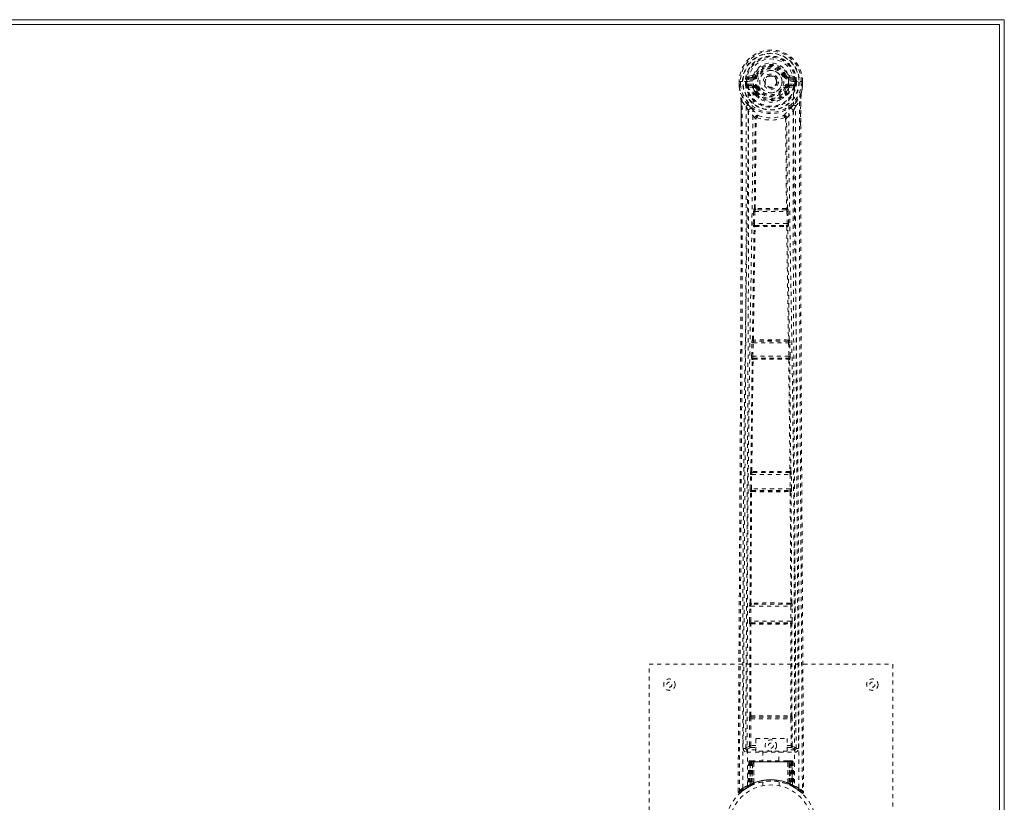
# Model space of a CAD drawing. Header units: inches. Extents: x 21.8 to 105.3, y 46.7 to 76.4.
# Tile 6 of 6: x 81 to 105.3, y 57.2 to 76.4. Entities that reach past the tile are written whole.
import ezdxf

# ---------------------------------------------------------------- set-up
doc = ezdxf.new("R2010")
doc.units = ezdxf.units.IN
doc.header["$MEASUREMENT"] = 0
doc.linetypes.add('SLD-Dashed', pattern=[0.075, 0.05, -0.025])
doc.linetypes.add('SLD-Solid', pattern=[0])

msp = doc.modelspace()

# ---------------------------------------------------------------- linework, layer by layer
at = {"color": 7, "linetype": 'SLD-Solid', "lineweight": 15}
for p, q in [((21.771, 76.447), (105.271, 76.447)), ((105.271, 76.447), (105.271, 46.697)), ((105.153, 76.329), (21.889, 76.329)), ((21.889, 76.329), (105.153, 76.329)), ((105.153, 46.816), (105.153, 76.329)), ((105.153, 76.329), (105.153, 46.816))]:
    msp.add_line(p, q, dxfattribs=at)
at = {"color": 7, "linetype": 'SLD-Dashed', "lineweight": 0}
for p, q in [((99.064, 75.072), (98.945, 75.049)), ((98.976, 75.013), (99.092, 75.033)), ((98.976, 75.013), (98.976, 74.983)), ((99.092, 75.013), (98.976, 75.013)), ((99.092, 74.983), (98.976, 74.983)), ((99.092, 75.033), (99.092, 75.013)), ((99.092, 74.983), (99.092, 75.013)), ((99.152, 75.076), (99.174, 75.067)), ((99.868, 75.067), (99.89, 75.076)), ((99.944, 75.099), (99.89, 75.076)), ((99.89, 75.076), (99.893, 75.07)), ((99.95, 75.033), (100.066, 75.013)), ((99.95, 75.033), (99.95, 75.013)), ((100.066, 75.013), (99.95, 75.013)), ((99.95, 74.983), (99.95, 75.013)), ((100.066, 74.983), (99.95, 74.983)), ((100.096, 75.049), (99.978, 75.072)), ((100.066, 74.983), (100.066, 75.013)), ((98.741, 74.926), (98.742, 74.848)), ((98.745, 74.926), (98.741, 74.926)), ((98.742, 74.926), (98.743, 74.847)), ((98.742, 74.848), (98.742, 74.848)), ((98.743, 74.801), (98.743, 74.797)), ((98.798, 74.926), (98.745, 74.926)), ((98.771, 74.926), (98.772, 74.849)), ((98.821, 74.926), (98.798, 74.926)), ((98.967, 74.926), (98.821, 74.926)), ((98.893, 74.853), (98.892, 74.926)), ((98.923, 74.854), (98.893, 74.852)), ((98.893, 74.852), (98.893, 74.853)), ((98.928, 74.926), (98.922, 74.926)), ((98.922, 74.926), (98.923, 74.855)), ((98.923, 74.853), (98.928, 74.834)), ((98.928, 74.849), (98.928, 74.926)), ((98.928, 74.834), (98.928, 74.849)), ((98.934, 74.812), (98.937, 74.808)), ((98.937, 74.808), (98.947, 74.798)), ((99.063, 74.776), (98.947, 74.798)), ((98.963, 74.86), (98.963, 74.83)), ((98.963, 74.86), (99.092, 74.86)), ((99.092, 74.806), (98.963, 74.83)), ((98.963, 74.83), (99.092, 74.83)), ((98.967, 74.926), (98.967, 74.926)), ((99.092, 74.86), (99.092, 74.83)), ((99.092, 74.806), (99.092, 74.83)), ((99.147, 74.765), (99.135, 74.784)), ((99.174, 74.776), (99.147, 74.765)), ((99.147, 74.765), (99.188, 74.678)), ((99.854, 74.678), (99.895, 74.765)), ((99.895, 74.765), (99.868, 74.776)), ((99.907, 74.661), (99.952, 74.754)), ((99.95, 74.86), (99.95, 74.83)), ((99.95, 74.86), (100.079, 74.86)), ((100.079, 74.83), (99.95, 74.806)), ((99.95, 74.806), (99.95, 74.83)), ((99.95, 74.83), (100.079, 74.83)), ((99.979, 74.776), (100.095, 74.798)), ((100.075, 74.926), (100.075, 74.926)), ((100.075, 74.926), (100.243, 74.926)), ((100.079, 74.83), (100.079, 74.86)), ((100.105, 74.808), (100.095, 74.798)), ((100.095, 74.797), (100.095, 74.798)), ((100.095, 74.798), (100.095, 74.797)), ((100.105, 74.808), (100.108, 74.812)), ((100.105, 74.808), (100.105, 74.808)), ((100.119, 74.853), (100.113, 74.834)), ((100.113, 74.834), (100.114, 74.849)), ((100.114, 74.926), (100.12, 74.926)), ((100.114, 74.849), (100.114, 74.926)), ((100.114, 74.926), (100.114, 74.926)), ((100.119, 74.853), (100.115, 74.827)), ((100.119, 74.855), (100.12, 74.926)), ((100.149, 74.852), (100.119, 74.854)), ((100.149, 74.926), (100.149, 74.853)), ((100.149, 74.853), (100.149, 74.852)), ((100.243, 74.926), (100.297, 74.926)), ((100.27, 74.849), (100.271, 74.926)), ((100.301, 74.926), (100.297, 74.926)), ((100.298, 74.847), (100.299, 74.926)), ((100.299, 74.801), (100.299, 74.797)), ((100.301, 74.926), (100.3, 74.848)), ((100.3, 74.848), (100.3, 74.848)), ((98.774, 74.624), (98.771, 74.642)), ((99.135, 74.623), (99.134, 74.661)), ((99.151, 74.579), (99.139, 74.599)), ((99.158, 74.664), (99.158, 74.626)), ((99.884, 74.626), (99.884, 74.664)), ((99.903, 74.599), (99.891, 74.579)), ((99.907, 74.623), (99.907, 74.661)), ((98.785, 73.821), (98.785, 74.428)), ((98.814, 74.427), (98.911, 74.312)), ((100.131, 74.312), (100.227, 74.427)), ((100.257, 74.428), (100.257, 73.854)), ((99.114, 71.797), (99.133, 74.017)), ((99.129, 74.034), (99.129, 74.034)), ((99.137, 71.799), (99.157, 74.019)), ((99.157, 74.02), (99.157, 74.019)), ((99.885, 74.019), (99.885, 74.02)), ((99.885, 74.019), (99.905, 71.799)), ((99.928, 71.797), (99.908, 74.017)), ((99.912, 74.034), (99.912, 74.034)), ((99.109, 71.796), (99.114, 71.797)), ((99.899, 71.794), (99.899, 71.794)), ((99.932, 71.796), (99.928, 71.797)), ((99.088, 71.426), (99.096, 71.721)), ((99.096, 71.721), (99.098, 71.749)), ((99.118, 71.425), (99.126, 71.72)), ((99.126, 71.72), (99.916, 71.72)), ((99.139, 71.765), (99.143, 71.766)), ((99.903, 71.765), (99.139, 71.765)), ((99.899, 71.766), (99.903, 71.765)), ((99.916, 71.72), (99.924, 71.425)), ((99.946, 71.721), (99.944, 71.749)), ((99.954, 71.426), (99.946, 71.721)), ((99.107, 71.347), (99.097, 71.351)), ((99.924, 71.425), (99.118, 71.425)), ((99.137, 71.376), (99.126, 71.38)), ((99.126, 71.38), (99.916, 71.38)), ((99.916, 71.38), (99.905, 71.376)), ((99.906, 71.354), (99.906, 71.354)), ((99.934, 71.347), (99.945, 71.351)), ((99.047, 68.159), (99.054, 68.487)), ((99.064, 68.562), (99.066, 68.563)), ((99.077, 68.159), (99.084, 68.486)), ((99.084, 68.486), (99.958, 68.486)), ((99.094, 68.531), (99.096, 68.532)), ((99.948, 68.531), (99.094, 68.531)), ((99.946, 68.532), (99.948, 68.531)), ((99.958, 68.486), (99.965, 68.159)), ((99.978, 68.562), (99.975, 68.563)), ((99.995, 68.159), (99.988, 68.487)), ((99.965, 68.159), (99.077, 68.159)), ((99.028, 65.325), (99.06, 68.082)), ((99.05, 65.326), (99.082, 68.083)), ((99.06, 68.082), (99.053, 68.085)), ((99.089, 68.111), (99.083, 68.114)), ((99.083, 68.114), (99.959, 68.114)), ((99.959, 68.114), (99.952, 68.111)), ((99.96, 68.083), (99.992, 65.326)), ((99.982, 68.082), (99.989, 68.085)), ((100.014, 65.325), (99.982, 68.082)), ((99.013, 64.897), (99.018, 65.249)), ((99.026, 65.324), (99.028, 65.325)), ((99.043, 64.896), (99.048, 65.249)), ((99.048, 65.249), (99.994, 65.249)), ((99.056, 65.294), (99.057, 65.294)), ((99.986, 65.294), (99.056, 65.294)), ((99.062, 65.295), (99.062, 65.295)), ((99.98, 65.295), (99.98, 65.295)), ((99.984, 65.294), (99.986, 65.294)), ((99.994, 65.249), (99.999, 64.896)), ((100.016, 65.324), (100.014, 65.325)), ((100.029, 64.897), (100.024, 65.249)), ((99.008, 62.084), (99.023, 64.819)), ((99.023, 64.819), (99.019, 64.822)), ((99.03, 62.085), (99.045, 64.821)), ((99.999, 64.896), (99.043, 64.896)), ((99.053, 64.849), (99.048, 64.851)), ((99.048, 64.851), (99.993, 64.851)), ((99.057, 64.849), (99.057, 64.849)), ((99.985, 64.849), (99.985, 64.849)), ((99.993, 64.851), (99.989, 64.849)), ((99.996, 64.821), (100.012, 62.085)), ((100.019, 64.819), (100.023, 64.822)), ((100.034, 62.084), (100.019, 64.819)), ((98.996, 61.637), (98.999, 62.008)), ((99.007, 62.083), (99.008, 62.084)), ((99.026, 61.637), (99.029, 62.008)), ((99.029, 62.008), (100.013, 62.008)), ((99.037, 62.053), (99.038, 62.053)), ((100.005, 62.053), (99.037, 62.053)), ((99.042, 62.054), (99.043, 62.054)), ((99.999, 62.054), (100, 62.054)), ((100.004, 62.053), (100.005, 62.053)), ((100.013, 62.008), (100.016, 61.637)), ((100.035, 62.083), (100.034, 62.084)), ((100.046, 61.637), (100.043, 62.008)), ((100.016, 61.637), (99.026, 61.637)), ((99.007, 61.561), (99.003, 61.562)), ((99.005, 59.304), (99.007, 61.561)), ((99.027, 59.305), (99.029, 61.562)), ((99.037, 61.59), (99.033, 61.592)), ((99.033, 61.592), (100.009, 61.592)), ((99.041, 61.59), (99.041, 61.59)), ((100.001, 61.59), (100.001, 61.59)), ((100.009, 61.592), (100.005, 61.59)), ((100.013, 61.562), (100.015, 59.305)), ((100.035, 61.561), (100.039, 61.562)), ((100.037, 59.304), (100.035, 61.561)), ((96.521, 52.572), (96.521, 60.572)), ((96.521, 60.572), (102.521, 60.572)), ((102.521, 60.572), (102.521, 52.572)), ((98.994, 58.569), (98.996, 59.229)), ((99.004, 59.304), (99.005, 59.304)), ((99.024, 58.569), (99.026, 59.229)), ((99.026, 59.229), (100.016, 59.229)), ((99.034, 59.274), (99.034, 59.274)), ((99.034, 59.274), (100.008, 59.274)), ((100.007, 59.274), (100.008, 59.274)), ((100.016, 59.229), (100.018, 58.569)), ((100.037, 59.304), (100.037, 59.304)), ((100.047, 58.569), (100.046, 59.229)), ((99.153, 58.744), (99.922, 58.744)), ((99.153, 58.43), (99.153, 58.744)), ((99.922, 58.744), (99.922, 58.43)), ((98.84, 58.497), (98.9, 58.497)), ((98.9, 58.497), (98.902, 58.486)), ((98.901, 58.501), (98.901, 58.499)), ((98.901, 58.496), (98.903, 58.486)), ((98.93, 58.467), (98.93, 58.407)), ((99.153, 58.467), (98.93, 58.467)), ((99.023, 58.524), (99.153, 58.524)), ((99.153, 58.569), (99.024, 58.569)), ((99.922, 58.569), (100.018, 58.569)), ((99.922, 58.524), (100.019, 58.524)), ((100.112, 58.467), (99.922, 58.467)), ((100.112, 58.407), (100.112, 58.467)), ((100.139, 58.486), (100.142, 58.497)), ((100.139, 58.486), (100.141, 58.496)), ((100.141, 58.499), (100.141, 58.501)), ((100.142, 58.497), (100.202, 58.497)), ((98.93, 58.407), (100.112, 58.407)), ((99.922, 58.43), (99.153, 58.43)), ((99.326, 58.43), (99.326, 58.197)), ((99.716, 58.197), (99.716, 58.43)), ((98.974, 58.169), (98.953, 57.563)), ((98.988, 58.169), (98.967, 57.571)), ((98.988, 58.169), (98.974, 58.169)), ((98.974, 58.169), (99.013, 58.169)), ((99.006, 58.169), (98.985, 57.581)), ((99.006, 58.172), (98.986, 57.578)), ((99.073, 58.169), (99.006, 58.169)), ((99.012, 57.611), (99.013, 58.169)), ((99.013, 58.169), (100.029, 58.169)), ((99.027, 58.197), (99.017, 58.197)), ((99.027, 58.169), (99.026, 57.618)), ((100.015, 58.169), (99.027, 58.169)), ((99.09, 58.197), (99.036, 58.197)), ((99.045, 58.169), (99.045, 57.626)), ((99.045, 58.169), (99.997, 58.169)), ((99.054, 57.617), (99.073, 58.169)), ((99.074, 58.169), (99.055, 57.617)), ((99.073, 58.169), (99.074, 58.169)), ((99.096, 57.644), (99.101, 58.169)), ((99.104, 58.169), (99.1, 57.647)), ((99.104, 58.169), (99.101, 58.169)), ((99.111, 58.197), (99.104, 58.197)), ((99.937, 58.169), (99.104, 58.169)), ((99.93, 58.197), (99.112, 58.197)), ((99.938, 58.197), (99.931, 58.197)), ((99.942, 57.647), (99.937, 58.169)), ((99.94, 58.169), (99.937, 58.169)), ((99.94, 58.169), (99.946, 57.644)), ((100.006, 58.197), (99.952, 58.197)), ((99.987, 57.617), (99.968, 58.169)), ((99.968, 58.169), (99.969, 58.169)), ((99.969, 58.169), (99.988, 57.617)), ((100.036, 58.169), (99.969, 58.169)), ((99.997, 57.626), (99.997, 58.169)), ((100.024, 58.197), (100.015, 58.197)), ((100.015, 58.169), (100.016, 57.618)), ((100.015, 58.169), (100.054, 58.169)), ((100.029, 58.169), (100.029, 57.611)), ((100.056, 57.578), (100.035, 58.172)), ((100.036, 58.169), (100.056, 57.581)), ((100.054, 58.169), (100.075, 57.571)), ((100.068, 58.169), (100.054, 58.169)), ((100.068, 58.169), (100.089, 57.563)), ((98.868, 57.491), (98.764, 57.408)), ((98.853, 57.481), (98.872, 57.496)), ((98.977, 57.559), (98.874, 57.496)), ((98.938, 57.538), (98.952, 57.546)), ((98.953, 57.563), (98.967, 57.571)), ((98.97, 57.556), (99.037, 57.591)), ((98.985, 57.581), (99.054, 57.617)), ((99.025, 57.585), (99.012, 57.611)), ((99.037, 57.591), (99.038, 57.591)), ((99.04, 57.592), (99.038, 57.592)), ((99.057, 57.6), (99.045, 57.626)), ((99.055, 57.617), (99.054, 57.617)), ((99.086, 57.611), (99.055, 57.597)), ((99.096, 57.644), (99.1, 57.647)), ((99.321, 57.68), (99.321, 57.583)), ((99.721, 57.583), (99.721, 57.68)), ((99.938, 57.62), (99.944, 57.618)), ((99.942, 57.647), (99.946, 57.644)), ((99.997, 57.626), (99.985, 57.6)), ((99.988, 57.617), (99.987, 57.617)), ((99.988, 57.617), (100.056, 57.581)), ((100.002, 57.592), (100.003, 57.592)), ((100.004, 57.591), (100.005, 57.591)), ((100.005, 57.591), (100.072, 57.556)), ((100.014, 57.586), (100.017, 57.585)), ((100.075, 57.571), (100.089, 57.563)), ((100.084, 57.55), (100.098, 57.542)), ((100.09, 57.546), (100.103, 57.538)), ((98.714, 57.431), (98.744, 57.43))]:
    msp.add_line(p, q, dxfattribs=at)
at = {"color": 7, "linetype": 'SLD-Dashed', "lineweight": 0, "flags": 128}
for points in [[(99.958, 74.943), (99.951, 75.023), (99.927, 75.1), (99.886, 75.17), (99.83, 75.232), (99.763, 75.281), (99.687, 75.318), (99.606, 75.34), (99.521, 75.347), (99.436, 75.34), (99.354, 75.318), (99.278, 75.281), (99.211, 75.232), (99.156, 75.17), (99.115, 75.1), (99.091, 75.023), (99.084, 74.943)], [(98.976, 74.983), (98.952, 74.987), (98.933, 75)], [(99.202, 75.055), (99.197, 75.058), (99.191, 75.06), (99.187, 75.062), (99.183, 75.064), (99.179, 75.065), (99.177, 75.066), (99.175, 75.067), (99.174, 75.067)], [(99.84, 75.055), (99.845, 75.058), (99.85, 75.06), (99.855, 75.062), (99.859, 75.064), (99.863, 75.065), (99.865, 75.066), (99.867, 75.067), (99.868, 75.067)], [(100.109, 75), (100.089, 74.987), (100.066, 74.983)], [(98.741, 74.926), (98.741, 74.926), (98.742, 74.926), (98.744, 74.926), (98.748, 74.926), (98.753, 74.926), (98.758, 74.926), (98.764, 74.926), (98.771, 74.926)], [(98.772, 74.849), (98.765, 74.848), (98.759, 74.848), (98.753, 74.848), (98.749, 74.848), (98.745, 74.848), (98.743, 74.848), (98.742, 74.848), (98.742, 74.848)], [(98.772, 74.848), (98.77, 74.844), (98.762, 74.832), (98.76, 74.828), (98.759, 74.823), (98.758, 74.818), (98.758, 74.817), (98.756, 74.815), (98.753, 74.814), (98.749, 74.813), (98.748, 74.812), (98.747, 74.811), (98.746, 74.806), (98.745, 74.798), (98.745, 74.796), (98.744, 74.796), (98.744, 74.796), (98.743, 74.797)], [(98.743, 74.801), (98.756, 74.713), (98.771, 74.642)], [(98.743, 74.797), (98.756, 74.705), (98.772, 74.631)], [(98.833, 57.525), (98.83, 59.967), (98.834, 62.409), (98.848, 64.849), (98.874, 67.288), (98.902, 69.201), (98.932, 71.113), (98.957, 73.021), (98.967, 74.926)], [(98.923, 74.853), (98.923, 74.854), (98.923, 74.854)], [(98.928, 74.849), (98.945, 74.858), (98.963, 74.86)], [(98.942, 57.58), (98.939, 60.018), (98.944, 62.454), (98.959, 64.889), (98.987, 67.321), (99.017, 69.231), (99.049, 71.138), (99.075, 73.042), (99.084, 74.943)], [(99.09, 74.754), (99.077, 74.771), (99.063, 74.776)], [(99.134, 74.661), (99.112, 74.703), (99.09, 74.754)], [(99.202, 74.788), (99.197, 74.785), (99.191, 74.783), (99.187, 74.781), (99.183, 74.779), (99.179, 74.778), (99.177, 74.777), (99.175, 74.776), (99.174, 74.776)], [(99.84, 74.788), (99.845, 74.785), (99.85, 74.783), (99.855, 74.781), (99.859, 74.779), (99.863, 74.778), (99.865, 74.777), (99.867, 74.776), (99.868, 74.776)], [(99.952, 74.754), (99.965, 74.771), (99.979, 74.776)], [(99.958, 74.943), (99.967, 73.008), (99.994, 71.068), (100.027, 69.127), (100.057, 67.182), (100.079, 65.236), (100.097, 62.686), (100.103, 60.134), (100.1, 57.58)], [(100.209, 57.525), (100.211, 59.967), (100.207, 62.409), (100.193, 64.849), (100.168, 67.288), (100.14, 69.201), (100.11, 71.113), (100.085, 73.021), (100.075, 74.926)], [(100.079, 74.86), (100.097, 74.858), (100.114, 74.849)], [(100.119, 74.854), (100.119, 74.854), (100.119, 74.853)], [(100.269, 74.631), (100.285, 74.705), (100.299, 74.797)], [(100.27, 74.849), (100.277, 74.848), (100.283, 74.848), (100.288, 74.848), (100.293, 74.848), (100.297, 74.848), (100.299, 74.848), (100.3, 74.848), (100.3, 74.848)], [(100.299, 74.797), (100.298, 74.795), (100.297, 74.795), (100.297, 74.796), (100.296, 74.797), (100.296, 74.806), (100.295, 74.81), (100.294, 74.811), (100.292, 74.812), (100.289, 74.813), (100.287, 74.814), (100.286, 74.815), (100.285, 74.817), (100.283, 74.824), (100.282, 74.828), (100.28, 74.832), (100.274, 74.84), (100.272, 74.844), (100.27, 74.848)], [(100.271, 74.926), (100.277, 74.926), (100.283, 74.926), (100.289, 74.926), (100.294, 74.926), (100.297, 74.926), (100.3, 74.926), (100.301, 74.926), (100.301, 74.926)], [(100.299, 74.801), (100.286, 74.713), (100.271, 74.642)], [(98.771, 74.642), (98.771, 74.636), (98.772, 74.631)], [(98.953, 74.353), (98.853, 74.476), (98.772, 74.631)], [(99.139, 74.599), (99.139, 74.599), (99.135, 74.623)], [(99.151, 74.579), (99.229, 74.513), (99.282, 74.484)], [(99.76, 74.484), (99.813, 74.513), (99.891, 74.579)], [(99.907, 74.623), (99.903, 74.599), (99.903, 74.599)], [(100.269, 74.631), (100.189, 74.476), (100.089, 74.353)], [(100.266, 74.598), (100.261, 74.544), (100.257, 74.428)], [(100.271, 74.642), (100.268, 74.622), (100.266, 74.598)], [(100.269, 74.631), (100.271, 74.636), (100.271, 74.642)], [(98.744, 57.43), (98.75, 58.366), (98.755, 59.338), (98.762, 60.346), (98.766, 61.115), (98.767, 61.217), (98.768, 61.32), (98.768, 61.422), (98.769, 61.526), (98.77, 61.629), (98.77, 61.753), (98.773, 62.12), (98.775, 62.455), (98.777, 62.759), (98.778, 63.03), (98.781, 63.538), (98.784, 63.982), (98.788, 64.64), (98.792, 65.239), (98.795, 65.781), (98.798, 66.389), (98.802, 67.009), (98.808, 68.207), (98.813, 69.483), (98.817, 70.715), (98.818, 71.956), (98.818, 73.206), (98.814, 74.427)], [(98.785, 74.428), (98.785, 74.428), (98.786, 74.428), (98.788, 74.428), (98.792, 74.428), (98.796, 74.427), (98.801, 74.427), (98.808, 74.427), (98.814, 74.427)], [(98.786, 74.428), (98.787, 74.15), (98.788, 73.91), (98.788, 73.82)], [(98.911, 74.312), (98.912, 73.554), (98.912, 72.76), (98.912, 71.93), (98.91, 71.063), (98.907, 70.212), (98.905, 69.495), (98.902, 68.809), (98.898, 68.074), (98.894, 67.288), (98.893, 67.046), (98.891, 66.801), (98.89, 66.551), (98.888, 66.333), (98.887, 66.156), (98.886, 65.971), (98.885, 65.777), (98.884, 65.574), (98.881, 65.165), (98.879, 64.724), (98.876, 64.252), (98.875, 64.16), (98.875, 64.137), (98.875, 64.12), (98.875, 64.097), (98.875, 64.067), (98.874, 64.032), (98.874, 63.99), (98.873, 63.844), (98.872, 63.65), (98.871, 63.45), (98.869, 63.215), (98.868, 62.947), (98.867, 62.833), (98.866, 62.713), (98.865, 62.588), (98.865, 62.458), (98.864, 62.375), (98.864, 62.295), (98.858, 61.46), (98.853, 60.655), (98.849, 59.893), (98.844, 59.174), (98.84, 58.497)], [(99.048, 74.265), (99.058, 74.256), (99.063, 74.25)], [(99.993, 74.265), (99.984, 74.256), (99.979, 74.25)], [(100.202, 58.497), (100.198, 59.109), (100.194, 59.755), (100.19, 60.437), (100.185, 61.155), (100.181, 61.897), (100.18, 61.996), (100.179, 62.097), (100.179, 62.198), (100.178, 62.299), (100.178, 62.401), (100.177, 62.529), (100.174, 62.915), (100.172, 63.257), (100.17, 63.558), (100.169, 63.816), (100.168, 63.958), (100.167, 64.083), (100.166, 64.191), (100.166, 64.282), (100.165, 64.356), (100.165, 64.412), (100.164, 64.543), (100.163, 64.718), (100.16, 65.24), (100.157, 65.721), (100.156, 65.951), (100.154, 66.171), (100.153, 66.38), (100.152, 66.64), (100.15, 66.902), (100.149, 67.158), (100.147, 67.407), (100.141, 68.526), (100.136, 69.716), (100.132, 70.856), (100.13, 72.011), (100.129, 73.174), (100.131, 74.312)], [(100.227, 74.427), (100.224, 73.092), (100.224, 71.738), (100.226, 70.359), (100.231, 69.034), (100.237, 67.667), (100.244, 66.302), (100.252, 65.001), (100.259, 63.847), (100.263, 63.042), (100.272, 61.716), (100.279, 60.574), (100.285, 59.484), (100.292, 58.436), (100.298, 57.43)], [(100.257, 74.428), (100.257, 74.428), (100.256, 74.428), (100.254, 74.428), (100.25, 74.428), (100.246, 74.427), (100.241, 74.427), (100.234, 74.427), (100.227, 74.427)], [(100.253, 73.854), (100.254, 74.097), (100.255, 74.428)], [(98.97, 74.201), (98.968, 70.275), (98.949, 66.35), (98.924, 62.423), (98.9, 58.497)], [(99.129, 74.034), (99.045, 74.113), (98.97, 74.201)], [(99.177, 74.04), (99.172, 74.05), (99.166, 74.057), (99.158, 74.062), (99.15, 74.062), (99.142, 74.06), (99.136, 74.054), (99.131, 74.045), (99.129, 74.034)], [(99.912, 74.034), (99.91, 74.045), (99.906, 74.054), (99.899, 74.06), (99.892, 74.062), (99.884, 74.062), (99.876, 74.057), (99.869, 74.05), (99.865, 74.04)], [(99.912, 74.034), (99.997, 74.113), (100.071, 74.201)], [(100.142, 58.497), (100.117, 62.423), (100.093, 66.35), (100.074, 70.275), (100.071, 74.201)], [(98.714, 57.431), (98.74, 61.68), (98.766, 65.93), (98.785, 70.179), (98.785, 73.821)], [(100.257, 73.854), (100.257, 70.179), (100.276, 65.93), (100.302, 61.68), (100.328, 57.431)], [(99.137, 71.799), (99.13, 71.796), (99.126, 71.791), (99.124, 71.785), (99.124, 71.779), (99.126, 71.774), (99.13, 71.77), (99.136, 71.767), (99.143, 71.766)], [(99.137, 71.799), (99.139, 71.796), (99.141, 71.794), (99.142, 71.794), (99.143, 71.794)], [(99.899, 71.766), (99.906, 71.767), (99.912, 71.77), (99.916, 71.774), (99.918, 71.779), (99.918, 71.785), (99.916, 71.791), (99.911, 71.796), (99.905, 71.799)], [(99.899, 71.794), (99.9, 71.794), (99.901, 71.794), (99.903, 71.796), (99.905, 71.799)], [(99.096, 71.721), (99.099, 71.72), (99.106, 71.72), (99.116, 71.72), (99.126, 71.72)], [(99.916, 71.72), (99.926, 71.72), (99.936, 71.72), (99.942, 71.72), (99.946, 71.721)], [(99.066, 68.563), (99.087, 69.956), (99.107, 71.347)], [(99.088, 71.426), (99.089, 71.426), (99.091, 71.426), (99.094, 71.426), (99.098, 71.426), (99.102, 71.426), (99.107, 71.425), (99.112, 71.425), (99.118, 71.425)], [(99.089, 68.565), (99.11, 69.958), (99.131, 71.35)], [(99.137, 71.376), (99.131, 71.376), (99.126, 71.373), (99.122, 71.37), (99.12, 71.366), (99.12, 71.361), (99.122, 71.357), (99.125, 71.353), (99.131, 71.35)], [(99.136, 71.354), (99.135, 71.354), (99.134, 71.353), (99.133, 71.352), (99.131, 71.35)], [(99.911, 71.35), (99.916, 71.353), (99.92, 71.357), (99.922, 71.361), (99.922, 71.366), (99.92, 71.37), (99.916, 71.373), (99.911, 71.376), (99.905, 71.376)], [(99.911, 71.35), (99.932, 69.958), (99.953, 68.565)], [(99.924, 71.425), (99.929, 71.425), (99.934, 71.425), (99.939, 71.426), (99.944, 71.426), (99.947, 71.426), (99.95, 71.426), (99.952, 71.426), (99.954, 71.426)], [(99.975, 68.563), (99.955, 69.956), (99.934, 71.347)], [(99.054, 68.487), (99.057, 68.487), (99.064, 68.487), (99.074, 68.486), (99.084, 68.486)], [(99.055, 68.506), (99.055, 68.501), (99.057, 68.487)], [(99.089, 68.565), (99.083, 68.561), (99.079, 68.556), (99.076, 68.551), (99.076, 68.545), (99.079, 68.54), (99.083, 68.536), (99.089, 68.533), (99.096, 68.532)], [(99.946, 68.532), (99.953, 68.533), (99.959, 68.536), (99.963, 68.54), (99.966, 68.545), (99.965, 68.551), (99.963, 68.556), (99.959, 68.561), (99.953, 68.565)], [(99.947, 68.56), (99.948, 68.56), (99.949, 68.56), (99.951, 68.561), (99.953, 68.565)], [(99.958, 68.486), (99.968, 68.486), (99.978, 68.487), (99.985, 68.487), (99.988, 68.487)], [(99.985, 68.487), (99.987, 68.501), (99.987, 68.506)], [(99.047, 68.159), (99.048, 68.159), (99.05, 68.159), (99.053, 68.159), (99.057, 68.159), (99.061, 68.159), (99.066, 68.159), (99.071, 68.159), (99.077, 68.159)], [(99.965, 68.159), (99.97, 68.159), (99.976, 68.159), (99.981, 68.159), (99.985, 68.159), (99.989, 68.159), (99.992, 68.159), (99.994, 68.159), (99.995, 68.159)], [(99.089, 68.111), (99.083, 68.11), (99.077, 68.108), (99.073, 68.104), (99.071, 68.1), (99.071, 68.095), (99.073, 68.091), (99.077, 68.086), (99.082, 68.083)], [(99.087, 68.088), (99.086, 68.088), (99.086, 68.087), (99.084, 68.086), (99.082, 68.083)], [(99.96, 68.083), (99.965, 68.086), (99.969, 68.091), (99.971, 68.095), (99.971, 68.1), (99.968, 68.104), (99.964, 68.108), (99.959, 68.11), (99.952, 68.111)], [(99.018, 65.249), (99.021, 65.249), (99.028, 65.249), (99.037, 65.249), (99.048, 65.249)], [(99.019, 65.268), (99.019, 65.263), (99.02, 65.249)], [(99.05, 65.326), (99.044, 65.323), (99.04, 65.318), (99.037, 65.313), (99.038, 65.307), (99.04, 65.302), (99.044, 65.298), (99.051, 65.295), (99.057, 65.294)], [(99.05, 65.326), (99.052, 65.323), (99.054, 65.322), (99.055, 65.321), (99.056, 65.321)], [(99.984, 65.294), (99.991, 65.295), (99.997, 65.298), (100.002, 65.302), (100.004, 65.307), (100.004, 65.313), (100.002, 65.318), (99.998, 65.323), (99.992, 65.326)], [(99.986, 65.321), (99.987, 65.321), (99.988, 65.322), (99.99, 65.323), (99.992, 65.326)], [(99.994, 65.249), (100.005, 65.249), (100.014, 65.249), (100.021, 65.249), (100.024, 65.249)], [(100.022, 65.249), (100.023, 65.263), (100.023, 65.268)], [(99.013, 64.897), (99.014, 64.897), (99.016, 64.897), (99.019, 64.897), (99.022, 64.896), (99.027, 64.896), (99.032, 64.896), (99.037, 64.896), (99.043, 64.896)], [(99.053, 64.849), (99.047, 64.848), (99.041, 64.846), (99.037, 64.842), (99.034, 64.838), (99.034, 64.833), (99.036, 64.828), (99.04, 64.824), (99.045, 64.821)], [(99.051, 64.825), (99.05, 64.825), (99.049, 64.825), (99.047, 64.824), (99.045, 64.821)], [(99.997, 64.821), (100.002, 64.824), (100.006, 64.828), (100.008, 64.833), (100.007, 64.838), (100.005, 64.842), (100.001, 64.846), (99.995, 64.848), (99.989, 64.849)], [(99.997, 64.821), (99.994, 64.824), (99.993, 64.825), (99.992, 64.825), (99.991, 64.825)], [(99.999, 64.896), (100.005, 64.896), (100.01, 64.896), (100.015, 64.896), (100.019, 64.896), (100.023, 64.897), (100.026, 64.897), (100.028, 64.897), (100.029, 64.897)], [(100.138, 59.067), (100.135, 59.51), (100.132, 60.081), (100.129, 60.613), (100.126, 61.105), (100.123, 61.551), (100.12, 61.959), (100.118, 62.329), (100.116, 62.661), (100.113, 63.116), (100.111, 63.413)], [(98.999, 62.024), (98.999, 62.02), (99.001, 62.008)], [(98.999, 62.008), (99.002, 62.008), (99.008, 62.008), (99.018, 62.008), (99.029, 62.008)], [(99.03, 62.085), (99.024, 62.081), (99.02, 62.077), (99.018, 62.071), (99.018, 62.066), (99.021, 62.061), (99.025, 62.057), (99.031, 62.054), (99.038, 62.053)], [(99.03, 62.085), (99.032, 62.081), (99.034, 62.08), (99.035, 62.08), (99.036, 62.08)], [(100.004, 62.053), (100.011, 62.054), (100.016, 62.057), (100.021, 62.061), (100.023, 62.066), (100.024, 62.071), (100.022, 62.077), (100.018, 62.081), (100.012, 62.085)], [(100.006, 62.08), (100.007, 62.08), (100.008, 62.08), (100.01, 62.081), (100.012, 62.085)], [(100.013, 62.008), (100.024, 62.008), (100.033, 62.008), (100.04, 62.008), (100.043, 62.008)], [(100.041, 62.008), (100.042, 62.02), (100.043, 62.024)], [(98.996, 61.637), (98.997, 61.637), (98.999, 61.637), (99.002, 61.637), (99.006, 61.637), (99.01, 61.637), (99.015, 61.637), (99.02, 61.637), (99.026, 61.637)], [(100.016, 61.637), (100.021, 61.637), (100.027, 61.637), (100.032, 61.637), (100.036, 61.637), (100.04, 61.637), (100.043, 61.637), (100.045, 61.637), (100.046, 61.637)], [(99.037, 61.59), (99.03, 61.59), (99.025, 61.587), (99.02, 61.584), (99.018, 61.579), (99.018, 61.574), (99.019, 61.569), (99.023, 61.565), (99.029, 61.562)], [(99.034, 61.566), (99.033, 61.566), (99.032, 61.566), (99.031, 61.565), (99.029, 61.562)], [(100.013, 61.562), (100.019, 61.565), (100.022, 61.569), (100.024, 61.574), (100.024, 61.579), (100.022, 61.584), (100.017, 61.587), (100.012, 61.59), (100.005, 61.59)], [(100.013, 61.562), (100.011, 61.565), (100.01, 61.566), (100.009, 61.566), (100.008, 61.566)], [(98.996, 59.229), (98.997, 59.229), (98.999, 59.229), (99.002, 59.229), (99.006, 59.229), (99.01, 59.229), (99.015, 59.229), (99.02, 59.229), (99.026, 59.229)], [(99.027, 59.305), (99.021, 59.301), (99.017, 59.297), (99.015, 59.291), (99.015, 59.286), (99.018, 59.281), (99.022, 59.277), (99.028, 59.275), (99.034, 59.274)], [(99.027, 59.305), (99.029, 59.301), (99.031, 59.3), (99.032, 59.3), (99.033, 59.3)], [(99.033, 59.3), (99.274, 59.3), (99.521, 59.3), (99.767, 59.3), (100.009, 59.3)], [(99.039, 59.274), (99.156, 59.274), (99.275, 59.274), (99.395, 59.274), (99.514, 59.274), (99.625, 59.274), (99.734, 59.274), (99.84, 59.274), (99.922, 59.274), (100.003, 59.274)], [(100.007, 59.274), (100.014, 59.275), (100.02, 59.277), (100.024, 59.281), (100.027, 59.286), (100.027, 59.291), (100.025, 59.297), (100.021, 59.301), (100.015, 59.305)], [(100.016, 59.229), (100.026, 59.229), (100.036, 59.229), (100.043, 59.229), (100.046, 59.229)], [(98.9, 58.497), (98.924, 58.526), (98.993, 58.554)], [(98.93, 58.467), (98.953, 58.495), (99.023, 58.524)], [(98.994, 58.569), (98.998, 58.569), (99.004, 58.569), (99.013, 58.569), (99.024, 58.569)], [(100.047, 58.569), (100.044, 58.569), (100.038, 58.569), (100.028, 58.569), (100.018, 58.569)], [(100.019, 58.524), (100.088, 58.495), (100.112, 58.467)], [(100.142, 58.497), (100.118, 58.526), (100.049, 58.554)], [(99.027, 58.169), (99.012, 58.169), (99, 58.169), (98.991, 58.169), (98.988, 58.169)], [(99.006, 58.169), (99.006, 58.169), (99.008, 58.169), (99.011, 58.169), (99.016, 58.169), (99.022, 58.169), (99.029, 58.169), (99.037, 58.169), (99.045, 58.169)], [(99.101, 58.169), (99.091, 58.169), (99.083, 58.169), (99.077, 58.169), (99.074, 58.169)], [(99.101, 58.169), (99.102, 58.174), (99.102, 58.18), (99.103, 58.185), (99.104, 58.189), (99.106, 58.193), (99.107, 58.195), (99.109, 58.197), (99.111, 58.197)], [(99.931, 58.197), (99.934, 58.195), (99.937, 58.189), (99.94, 58.179), (99.94, 58.169)], [(99.968, 58.169), (99.965, 58.169), (99.959, 58.169), (99.951, 58.169), (99.94, 58.169)], [(99.997, 58.169), (100.005, 58.169), (100.012, 58.169), (100.019, 58.169), (100.025, 58.169), (100.03, 58.169), (100.034, 58.169), (100.036, 58.169), (100.036, 58.169)], [(100.029, 58.195), (100.029, 58.195), (100.029, 58.189), (100.029, 58.18), (100.029, 58.169)], [(100.029, 58.169), (100.044, 58.169), (100.057, 58.169), (100.061, 58.169), (100.065, 58.169), (100.068, 58.169)], [(99.009, 57.577), (99.017, 57.582), (99.024, 57.587)], [(99.098, 57.618), (99.099, 57.619), (99.1, 57.62), (99.1, 57.623), (99.1, 57.626), (99.1, 57.63), (99.099, 57.635), (99.098, 57.639), (99.096, 57.644)], [(99.718, 57.68), (99.72, 57.68), (99.702, 57.683), (99.664, 57.688), (99.61, 57.694), (99.545, 57.697), (99.521, 57.697)], [(99.944, 57.618), (99.943, 57.619), (99.942, 57.62), (99.942, 57.623), (99.942, 57.626), (99.942, 57.63), (99.943, 57.635), (99.944, 57.639), (99.946, 57.644)], [(100.103, 57.538), (100.102, 57.539), (100.101, 57.539)], [(100.28, 57.411), (100.287, 57.407), (100.295, 57.404), (100.303, 57.404), (100.311, 57.405), (100.318, 57.409), (100.323, 57.414), (100.326, 57.421), (100.328, 57.428)], [(100.328, 57.431), (100.327, 57.431), (100.326, 57.431), (100.319, 57.43), (100.309, 57.431), (100.304, 57.431), (100.298, 57.43)]]:
    msp.add_lwpolyline(points, dxfattribs=at)
at = {"color": 7, "linetype": 'SLD-Dashed', "lineweight": 0}
for centre, radius in [((99.521, 74.921), 0.7), ((99.521, 74.921), 0.69), ((99.521, 74.921), 0.623), ((99.521, 74.921), 0.32), ((99.521, 74.921), 0.275), ((99.521, 74.921), 0.188), ((99.521, 74.921), 0.156), ((99.521, 74.921), 0.142), ((99.521, 74.921), 0.139), ((99.521, 74.921), 0.138), ((97.021, 60.072), 0.141), ((102.021, 60.072), 0.141), ((97.021, 60.072), 0.0625), ((102.021, 60.072), 0.0625), ((99.521, 58.572), 0.141), ((99.521, 58.572), 0.0625), ((99.521, 56.572), 1.125), ((99.521, 56.572), 1.03)]:
    msp.add_circle(centre, radius, dxfattribs=at)
for centre, radius, start, end in [((99.521, 74.921), 0.78, 0.3208, 179.6784), ((99.521, 74.921), 0.78, 0, 179.6863), ((99.521, 74.921), 0.75, 0.3211, 179.6789), ((99.521, 74.921), 0.629, 0.4095, 179.5861), ((99.521, 74.921), 0.599, 0.4095, 179.5861), ((99.521, 74.926), 0.554, 0.0504, 179.9569), ((99.521, 74.921), 0.459, 22.774, 157.226), ((99.521, 74.921), 0.4, 22.774, 157.226), ((99.521, 74.921), 0.376, 22.774, 157.226), ((99.521, 74.921), 0.346, 22.7741, 157.2259), ((99.521, 74.921), 0.275, 89.9999, 270.0001), ((99.521, 74.921), 0.275, 269.9999, 90.0001), ((99.521, 74.921), 0.593, 172.3909, 179.5868), ((99.137, 74.973), 0.206, 158.3411, 172.3432), ((98.975, 75.042), 0.0299, 167.8884, 271.9557), ((99.093, 75.063), 0.0301, 162.38, 268.5424), ((99.055, 75.117), 0.0456, 281.4002, 337.4252), ((99.086, 75.104), 0.0714, 274.7326, 337.1555), ((99.092, 75.101), 0.089, 270, 337.226), ((99.092, 75.101), 0.119, 270.0005, 337.2262), ((97.089, 70.24), 5.258, 66.9024, 67.549), ((99.95, 75.101), 0.119, 202.7745, 269.9999), ((99.95, 75.101), 0.089, 202.774, 270), ((99.956, 75.104), 0.0716, 208.947, 265.1695), ((99.987, 75.117), 0.0457, 202.6581, 258.5165), ((99.949, 75.063), 0.0301, 271.448, 17.628), ((100.067, 75.042), 0.0299, 268.0467, 12.1093), ((99.905, 74.973), 0.206, 7.6575, 21.6582), ((99.521, 74.921), 0.593, 0.4056, 7.6091), ((99.561, 74.843), 0.819, 179.6445, 182.9249), ((99.178, 74.836), 0.436, 178.3449, 185.603), ((99.521, 74.921), 0.788, 189.1184, 350.8816), ((99.521, 74.921), 0.753, 185.5815, 354.4204), ((99.521, 74.921), 0.632, 186.2979, 353.7021), ((99.521, 74.921), 0.602, 186.4998, 349.3934), ((99.003, 74.841), 0.0747, 185.4549, 203.3633), ((98.963, 74.8), 0.0305, 89.0033, 157.8023), ((99.384, 75.012), 0.491, 204.6715, 241.7213), ((99.324, 75.014), 0.435, 209.8477, 244.1932), ((99.082, 74.555), 0.389, 89.6797, 107.1673), ((99.093, 74.776), 0.03, 91.1058, 179.1066), ((99.121, 74.748), 0.031, 31.75, 170.0625), ((99.092, 74.741), 0.119, 22.7738, 89.9995), ((99.092, 74.741), 0.089, 22.774, 90), ((99.092, 74.752), 0.0543, 36.2287, 89.3753), ((99.521, 74.921), 0.376, 202.774, 337.226), ((99.521, 74.921), 0.346, 202.7741, 337.2259), ((99.95, 74.741), 0.119, 90.0001, 157.2255), ((99.95, 74.741), 0.089, 90, 157.226), ((99.664, 75.006), 0.483, 297.9633, 335.8053), ((99.955, 74.741), 0.0647, 94.7282, 158.8762), ((99.921, 74.748), 0.031, 9.9993, 148.1919), ((99.718, 75.014), 0.434, 295.8002, 330.1523), ((99.949, 74.776), 0.0299, 0.8827, 88.9002), ((99.965, 74.585), 0.358, 72.1166, 91.0934), ((100.079, 74.8), 0.0305, 22.2003, 90.9941), ((100.007, 74.849), 0.107, 339.3539, 351.8391), ((104.653, 74.646), 4.359, 177.3281, 177.9922), ((99.493, 74.843), 0.807, 357.0507, 0.3795), ((95.076, 73.763), 3.797, 10.0838, 13.2237), ((95.935, 74.342), 2.853, 1.7261, 5.6819), ((97.461, 74.451), 1.324, 359.0003, 7.5106), ((99.165, 74.658), 0.0305, 40.9381, 174.0456), ((99.155, 74.59), 0.0744, 88.1583, 106.2952), ((99.155, 74.551), 0.0746, 88.1635, 106.2345), ((99.194, 74.568), 0.0441, 127.0542, 165.3829), ((99.191, 74.632), 0.0463, 93.6901, 135.7311), ((99.521, 74.932), 0.451, 216.3983, 323.6017), ((99.189, 74.626), 0.0316, 180.7188, 225.4142), ((99.521, 74.954), 0.498, 224.7106, 315.2894), ((99.521, 74.917), 0.41, 215.7181, 324.3035), ((99.521, 74.888), 0.47, 239.427, 300.6388), ((99.877, 74.658), 0.0305, 5.951, 139.0178), ((99.851, 74.631), 0.0466, 44.3476, 86.1448), ((99.852, 74.626), 0.0316, 314.5901, 359.2872), ((99.848, 74.568), 0.0441, 14.616, 52.9495), ((99.886, 74.59), 0.0744, 73.7158, 91.8364), ((99.886, 74.551), 0.0747, 73.7728, 91.8363), ((103.965, 73.763), 3.796, 166.7761, 169.9164), ((103.348, 74.33), 3.094, 175.0374, 178.2147), ((99.606, 73.633), 0.972, 132.1804, 135.637), ((105.133, 77.558), 7.018, 207.5501, 208.5838), ((100.489, 75.923), 2.196, 225.633, 229.0205), ((99.031, 74.198), 0.0608, 58.053, 177.8222), ((99.788, 74.758), 0.885, 215.0118, 229.1437), ((99.254, 74.758), 0.885, 310.8586, 324.9884), ((100.011, 74.198), 0.0608, 2.1723, 121.948), ((98.551, 75.925), 2.199, 310.9814, 314.3651), ((93.94, 77.542), 6.983, 331.4146, 332.4534), ((99.437, 73.633), 0.971, 44.3594, 47.8199), ((99.19, 74.031), 0.0608, 71.8533, 176.6903), ((99.106, 74.019), 0.0278, 354.315, 31.8521), ((99.154, 73.945), 0.0745, 87.7859, 105.7743), ((99.181, 74.015), 0.0249, 99.8157, 168.1817), ((99.262, 74.018), 0.0884, 127.1351, 165.7121), ((99.521, 74.939), 0.963, 249.0618, 290.9478), ((99.521, 74.87), 0.841, 248.2526, 291.7505), ((99.852, 74.031), 0.0608, 3.3117, 108.1458), ((99.779, 74.018), 0.0884, 14.2815, 52.8713), ((99.86, 74.014), 0.026, 13.411, 78.5434), ((99.888, 73.945), 0.0746, 74.2331, 92.2037), ((99.938, 74.019), 0.0298, 149.4504, 184.3944), ((99.18, 71.753), 0.0829, 149.0793, 183.0473), ((99.139, 71.795), 0.0301, 178.5764, 269.1238), ((99.144, 71.796), 0.0301, 178.5542, 269.0975), ((99.133, 71.723), 0.0768, 86.8819, 104.3957), ((99.521, 37.848), 33.948, 89.3629, 90.6386), ((99.185, 71.788), 0.0426, 171.3649, 209.9115), ((99.857, 71.788), 0.0426, 330.1065, 8.6171), ((99.898, 71.796), 0.0301, 270.9089, 1.4394), ((99.902, 71.795), 0.0301, 270.8686, 1.4357), ((99.909, 71.723), 0.0768, 75.6044, 93.1191), ((99.861, 71.753), 0.0829, 356.9591, 30.9207), ((99.184, 71.727), 0.0589, 140.1682, 187.0051), ((99.148, 71.733), 0.0332, 89.4433, 98.2148), ((99.521, 37.989), 33.779, 89.3678, 90.6322), ((99.894, 71.737), 0.0295, 81.2249, 91.1241), ((99.858, 71.727), 0.0589, 352.9859, 39.8353), ((99.236, 71.405), 0.149, 171.8464, 201.0563), ((99.127, 71.35), 0.0301, 90.7677, 178.2033), ((99.138, 71.346), 0.0301, 90.8004, 178.1087), ((99.126, 71.271), 0.0785, 86.916, 103.9934), ((99.175, 71.413), 0.0582, 167.5332, 213.7718), ((99.169, 71.358), 0.0331, 146.3726, 187.0399), ((99.522, 106.83), 35.479, 269.3768, 270.6206), ((99.141, 71.404), 0.0275, 261.8794, 270.2436), ((99.521, 104.775), 33.401, 269.3485, 270.6515), ((99.901, 71.401), 0.0253, 269.414, 278.477), ((99.873, 71.358), 0.0331, 352.9754, 33.6114), ((99.904, 71.346), 0.0301, 1.8978, 89.1977), ((99.905, 71.348), 0.00598, 16.8969, 83.9432), ((99.915, 71.271), 0.0785, 76.0078, 93.0839), ((99.867, 71.413), 0.0582, 326.2328, 12.4563), ((99.915, 71.35), 0.0301, 1.7886, 89.245), ((99.806, 71.405), 0.149, 338.9515, 8.1457), ((99.245, 68.5), 0.192, 161.159, 183.9042), ((99.094, 68.561), 0.0301, 178.8858, 269.4476), ((99.084, 68.48), 0.0847, 86.8318, 102.2654), ((99.096, 68.562), 0.0301, 178.8884, 269.4273), ((99.158, 68.494), 0.0743, 149.6719, 185.7188), ((99.096, 68.566), 0.00679, 194.3733, 264.5539), ((99.132, 68.553), 0.038, 170.8171, 213.5649), ((99.521, 34.668), 33.894, 89.2799, 90.7201), ((99.1, 68.507), 0.0253, 88.8278, 99.4479), ((99.521, 34.838), 33.697, 89.2857, 90.7143), ((99.909, 68.553), 0.038, 326.4291, 9.1795), ((99.941, 68.505), 0.0279, 81.0561, 90.6806), ((99.945, 68.562), 0.0301, 270.5772, 1.1071), ((99.948, 68.561), 0.0301, 270.5478, 1.1143), ((99.884, 68.494), 0.0743, 354.2771, 30.3379), ((99.957, 68.48), 0.0847, 77.7364, 93.1665), ((99.796, 68.5), 0.192, 356.0967, 18.8366), ((99.244, 68.138), 0.198, 173.7142, 195.5595), ((99.151, 68.146), 0.0749, 170.0531, 205.3106), ((99.891, 68.146), 0.0749, 334.6909, 9.9395), ((99.798, 68.138), 0.198, 344.4431, 6.2832), ((99.083, 68.084), 0.0301, 90.5088, 178.4915), ((99.09, 68.081), 0.0301, 90.5288, 178.4562), ((99.078, 67.995), 0.0881, 87.0312, 101.7906), ((99.118, 68.092), 0.0313, 143.2114, 187.6945), ((99.521, 103.19), 35.105, 269.2922, 270.7078), ((99.093, 68.135), 0.0244, 261.2065, 270.3259), ((99.521, 101.49), 33.382, 269.2659, 270.7341), ((99.949, 68.135), 0.0242, 269.6438, 278.8341), ((99.924, 68.092), 0.0313, 352.3244, 36.7806), ((99.952, 68.081), 0.0301, 1.5457, 89.4738), ((99.954, 68.082), 0.00596, 15.8457, 84.2685), ((99.959, 68.084), 0.0301, 1.5036, 89.5006), ((99.964, 67.995), 0.0881, 78.2122, 92.966), ((99.231, 65.264), 0.214, 163.5433, 183.8227), ((99.056, 65.324), 0.0301, 179.3696, 269.5198), ((99.045, 65.223), 0.104, 87.5775, 99.7967), ((99.058, 65.325), 0.0301, 179.3609, 269.5204), ((99.129, 65.257), 0.0821, 153.416, 185.7129), ((99.09, 65.315), 0.0351, 170.322, 215.983), ((99.521, 31.34), 33.985, 89.2154, 90.7846), ((99.061, 65.27), 0.0246, 89.2949, 99.4839), ((99.521, 31.669), 33.629, 89.218, 90.782), ((99.952, 65.315), 0.0351, 324.0234, 9.6799), ((99.98, 65.27), 0.0246, 80.5301, 90.6919), ((99.984, 65.325), 0.0301, 270.4841, 0.6346), ((99.986, 65.324), 0.0301, 270.4757, 0.6304), ((99.912, 65.257), 0.0822, 354.2937, 26.5774), ((99.997, 65.223), 0.104, 80.2043, 92.4215), ((99.81, 65.264), 0.214, 356.1755, 16.455), ((99.228, 64.876), 0.216, 174.5584, 194.5492), ((99.049, 64.821), 0.0301, 90.4501, 178.9592), ((99.053, 64.819), 0.0301, 90.4687, 178.9445), ((99.041, 64.71), 0.111, 87.8485, 99.2539), ((99.123, 64.884), 0.0814, 171.3796, 203.7077), ((99.081, 64.83), 0.0306, 141.6597, 188.4201), ((99.521, 99.796), 34.974, 269.2298, 270.7709), ((99.057, 64.87), 0.021, 260.3565, 270.6749), ((99.521, 98.242), 33.397, 269.2041, 270.7958), ((99.985, 64.87), 0.021, 269.3123, 279.652), ((99.961, 64.83), 0.0306, 351.5786, 38.3414), ((99.988, 64.819), 0.0301, 1.0598, 89.527), ((99.919, 64.884), 0.0814, 336.2907, 8.6161), ((99.993, 64.821), 0.0301, 1.0398, 89.5553), ((100.001, 64.71), 0.111, 80.7465, 92.1518), ((99.814, 64.876), 0.216, 345.4514, 5.4409), ((99.203, 62.024), 0.205, 163.2931, 184.4471), ((99.037, 62.083), 0.0301, 179.8131, 269.4936), ((99.026, 61.938), 0.147, 88.5228, 97.0038), ((99.038, 62.084), 0.0301, 179.8102, 269.4919), ((99.107, 62.017), 0.0787, 153.0063, 186.7307), ((99.069, 62.074), 0.0334, 170.2755, 217.574), ((99.521, 27.973), 34.11, 89.1852, 90.8148), ((99.042, 62.03), 0.0237, 89.3397, 99.6055), ((99.521, 28.485), 33.572, 89.1835, 90.8164), ((99.973, 62.074), 0.0335, 322.4396, 9.7109), ((100, 62.03), 0.0238, 80.414, 90.6408), ((100.003, 62.084), 0.0301, 270.5063, 0.1962), ((100.005, 62.083), 0.0301, 270.5021, 0.1958), ((99.935, 62.017), 0.0788, 353.2974, 26.9656), ((100.016, 61.938), 0.147, 82.9937, 91.4792), ((99.839, 62.024), 0.205, 355.5483, 16.7151), ((99.199, 61.618), 0.204, 174.6854, 195.9287), ((99.103, 61.626), 0.0775, 171.7242, 205.8432), ((99.939, 61.626), 0.0775, 334.1666, 8.2719), ((99.842, 61.618), 0.204, 344.0794, 5.3065), ((99.033, 61.562), 0.0301, 90.4937, 179.3709), ((99.037, 61.56), 0.0301, 90.5125, 179.371), ((99.025, 61.398), 0.163, 88.7879, 96.4129), ((99.064, 61.571), 0.0306, 140.9504, 188.799), ((99.521, 96.345), 34.782, 269.198, 270.8021), ((99.04, 61.611), 0.0213, 260.2969, 270.6213), ((99.521, 95.008), 33.421, 269.1768, 270.8232), ((100.002, 61.611), 0.0213, 269.3667, 279.715), ((99.978, 61.571), 0.0306, 351.2054, 39.0451), ((100.005, 61.56), 0.0301, 0.6313, 89.4852), ((100.009, 61.562), 0.0301, 0.6323, 89.5031), ((100.017, 61.398), 0.164, 83.6023, 91.2042), ((99.183, 59.246), 0.187, 162.0184, 185.1763), ((99.034, 59.304), 0.0301, 180.0643, 268.6206), ((99.023, 59.068), 0.237, 89.2339, 94.4789), ((99.035, 59.304), 0.0301, 180.0842, 268.6018), ((99.096, 59.239), 0.0713, 151.3388, 188.5756), ((99.064, 59.294), 0.0324, 169.892, 217.9231), ((99.038, 59.251), 0.0232, 87.7865, 98.9429), ((99.977, 59.294), 0.0324, 322.0897, 10.105), ((100.004, 59.252), 0.0226, 80.91, 92.3606), ((100.007, 59.304), 0.0301, 271.3999, 359.9141), ((100.007, 59.304), 0.0301, 271.3781, 359.9369), ((99.945, 59.239), 0.0715, 351.4752, 28.5937), ((100.009, 59.307), 0.00678, 275.3809, 343.8058), ((100.018, 59.061), 0.243, 85.594, 90.6932), ((99.859, 59.246), 0.187, 354.8207, 17.981), ((98.93, 58.497), 0.09, 179.645, 269.9872), ((98.929, 58.494), 0.0277, 197.5489, 273.1447), ((98.957, 58.566), 0.0372, 341.9272, 5.3353), ((99.023, 58.554), 0.03, 179.9858, 269.5745), ((98.716, 58.558), 0.308, 353.6924, 2.0583), ((100.281, 58.556), 0.264, 177.2274, 187.0159), ((100.019, 58.554), 0.03, 270.4133, 0.0264), ((100.093, 58.566), 0.0456, 176.8366, 195.8831), ((100.111, 58.497), 0.09, 270.0147, 0.3532), ((100.113, 58.494), 0.0277, 266.8535, 342.3031), ((99.004, 58.167), 0.03, 90.004, 178.0066), ((99.056, 58.1), 0.104, 113.9452, 139.2773), ((99.017, 58.168), 0.03, 90.028, 178.0364), ((99.031, 57.991), 0.205, 91.0508, 97.9562), ((99.036, 58.168), 0.03, 90.0611, 178.0707), ((99.051, 58.148), 0.0498, 96.4535, 155.6261), ((99.152, 58.182), 0.139, 174.3295, 185.3794), ((99.897, 58.177), 0.87, 178.6754, 180.5816), ((99.485, 58.176), 0.44, 177.1502, 180.9181), ((99.103, 58.168), 0.0299, 90.1884, 178.2045), ((99.104, 58.168), 0.0299, 90.1884, 178.2045), ((99.139, 58.175), 0.0354, 140.7612, 190.7256), ((99.903, 58.175), 0.0354, 349.2589, 39.2456), ((99.938, 58.168), 0.0299, 1.7955, 89.8116), ((99.939, 58.168), 0.0299, 1.7955, 89.8116), ((99.558, 58.176), 0.439, 359.072, 2.8504), ((99.991, 58.148), 0.0498, 24.3739, 83.5465), ((100.006, 58.168), 0.03, 1.9319, 89.9363), ((99.325, 58.171), 0.691, 359.8113, 2.2132), ((100.011, 57.985), 0.211, 82.3315, 88.9885), ((100.024, 58.168), 0.03, 1.968, 89.972), ((99.986, 58.1), 0.104, 40.7225, 66.0515), ((100.038, 58.167), 0.03, 1.9934, 89.996), ((99.521, 56.573), 1.157, 47.8168, 132.1804), ((99.521, 56.54), 1.19, 60.8728, 119.1272), ((99.521, 56.574), 1.155, 63.8884, 116.1119), ((99.521, 56.574), 1.155, 64.6407, 115.3588), ((99.521, 56.574), 1.155, 65.6609, 114.3391), ((99.521, 56.609), 1.12, 67.9114, 112.0886), ((99.508, 56.548), 1.188, 124.6496, 131.9686), ((99.508, 56.589), 1.107, 124.6012, 131.8925), ((99.506, 56.34), 1.363, 114.4714, 119.6074), ((98.863, 57.525), 0.03, 180.3163, 304.0828), ((99.521, 56.572), 1.129, 119.5386, 124.6604), ((99.471, 56.659), 1.027, 116.5845, 121.2114), ((98.923, 57.564), 0.03, 301.1074, 358.014), ((98.926, 57.562), 0.0272, 300.0281, 2.6208), ((98.983, 57.593), 0.043, 197.0437, 245.7855), ((98.937, 57.572), 0.0299, 300.3264, 358.09), ((99.257, 57.027), 0.602, 119.4204, 120.4819), ((99.504, 56.947), 0.826, 126.4938, 131.8261), ((99.521, 56.572), 1.128, 60.4639, 119.5361), ((99.495, 56.962), 0.806, 125.574, 130.9664), ((99.523, 56.569), 1.132, 114.3238, 119.229), ((98.957, 57.581), 0.0281, 298.4198, 1.171), ((98.956, 57.582), 0.0299, 299.2706, 358.2023), ((99.526, 56.927), 0.849, 124.5332, 129.553), ((99.093, 57.639), 0.0702, 197.3113, 221.0787), ((99.024, 57.618), 0.0297, 295.5403, 358.5247), ((99.521, 56.571), 1.129, 112.0342, 115.3527), ((99.025, 57.618), 0.0297, 295.457, 358.5271), ((99.482, 57.014), 0.739, 121.4456, 125.2492), ((99.07, 57.629), 0.0345, 344.8526, 31.0548), ((99.972, 57.629), 0.0345, 148.9514, 195.1314), ((99.558, 57.011), 0.742, 54.7604, 58.5463), ((99.519, 56.568), 1.132, 60.7718, 65.6754), ((100.016, 57.618), 0.0297, 181.4756, 244.5331), ((100.018, 57.618), 0.0297, 181.4672, 244.474), ((99.522, 56.935), 0.838, 50.4138, 55.4978), ((99.937, 57.644), 0.0832, 321.4159, 341.403), ((99.976, 57.626), 0.0549, 313.6044, 344.1686), ((99.545, 56.96), 0.809, 49.0468, 54.4136), ((99.538, 56.947), 0.826, 48.1738, 53.5077), ((100.08, 57.579), 0.0236, 171.9887, 235.2439), ((100.086, 57.582), 0.0299, 181.8047, 240.7302), ((99.664, 56.819), 0.842, 59.6303, 61.1814), ((100.105, 57.572), 0.0299, 181.8953, 239.6803), ((100.059, 57.593), 0.043, 294.1867, 342.9878), ((99.521, 56.573), 1.127, 55.3352, 60.4658), ((100.116, 57.563), 0.0278, 174.9452, 239.3806), ((100.119, 57.564), 0.03, 181.9819, 238.8886), ((99.536, 56.341), 1.361, 60.3895, 65.5317), ((100.179, 57.525), 0.03, 235.9234, 359.6775), ((99.53, 56.584), 1.112, 47.937, 55.3796), ((99.534, 56.548), 1.187, 48.0282, 55.3536), ((98.744, 57.43), 0.03, 179.6573, 312.167), ((98.858, 57.514), 0.141, 216.1036, 228.2812), ((100.298, 57.43), 0.03, 227.8324, 0.3454), ((101.39, 56.42), 1.488, 137.2336, 138.3883)]:
    msp.add_arc(centre, radius, start, end, dxfattribs=at)

doc.saveas('drawing.dxf')
